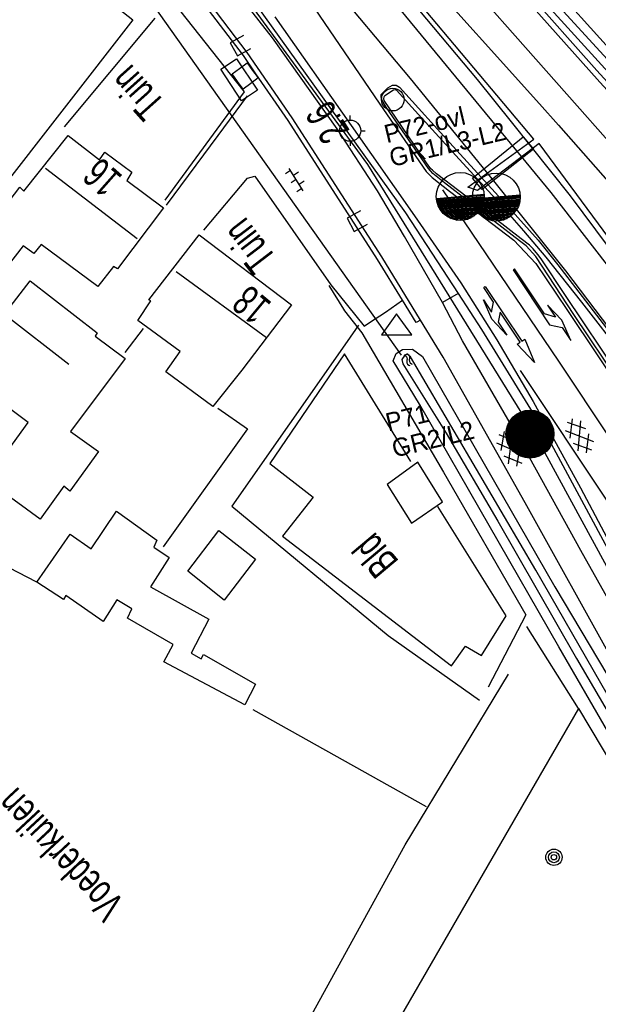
# Model space of a CAD drawing. Header units: metres. Extents: x 119757 to 244046, y 404148 to 811635.
# Tile 12 of 60: x 120658 to 120705, y 405966 to 406047. Entities that reach past the tile are written whole.
import ezdxf

# ---------------------------------------------------------------- set-up
doc = ezdxf.new("R2010")
doc.units = ezdxf.units.M
doc.layers.get('0').update_dxf_attribs({"linetype": 'CONTINUOUS'})
doc.layers.add('# Ov Nieuwe Leiding', color=250, linetype='CONTINUOUS', lineweight=30)
for name, color, linetype in [('4411', 7, 'CONTINUOUS'), ('4413', 7, 'CONTINUOUS'), ('4502', 1, 'CONTINUOUS'), ('4504', 7, 'CONTINUOUS'), ('4601', 172, 'CONTINUOUS'), ('B-AF-CULT-GD', 74, 'Hekwerk'), ('B-AF-HAAG-GD', 74, 'CONTINUOUS'), ('B-AF-HEKW-GD', 47, 'Hekwerk'), ('B-AF-RAST-GD', 47, 'Raster'), ('B-AF-SCHUT-GD', 47, 'Hekwerk'), ('B-AS-HECT-GD', 9, 'CONTINUOUS'), ('B-BB-BORD-GD', 8, 'CONTINUOUS'), ('B-BP-BOOM-GD', 74, 'CONTINUOUS'), ('B-BW-WEGW-GD', 8, 'CONTINUOUS'), ('B-GB-BOUW-GD', 242, 'CONTINUOUS'), ('B-GB-NOKL-GD', 242, 'CONTINUOUS'), ('B-MK-BLOKLG-GD', 121, 'CONTINUOUS'), ('B-MK-PIJL-GD', 121, 'CONTINUOUS'), ('B-MK-STRP-GD', 121, 'CONTINUOUS'), ('B-OB-KAST-GD', 8, 'CONTINUOUS'), ('B-TE-OND-GD', 8, 'CONTINUOUS'), ('B-TR-SLOO-GD', 142, 'CONTINUOUS'), ('B-VH-BNDH-GD', 13, 'CONTINUOUS'), ('B-VH-FPAD-GD', 13, 'CONTINUOUS'), ('B-VH-GOOT-GD', 13, 'CONTINUOUS'), ('B-VH-HFDR-GD', 13, 'CONTINUOUS'), ('B-VH-OVRG-GD', 13, 'CONTINUOUS'), ('B-WT-HDUIK-GD', 134, 'CONTINUOUS'), ('B-WT-KOLK-GD', 213, 'CONTINUOUS'), ('L-AR-BLOCKS-GD', 8, 'CONTINUOUS'), ('L-AR-SYMB-GD', 8, 'CONTINUOUS'), ('n-ov-arma-pr', 1, 'CONTINUOUS'), ('OVL Lichtpunt', 1, 'CONTINUOUS'), ('OVL Lichtpuntinformatie', 1, 'CONTINUOUS')]:
    doc.layers.add(name, color=color, linetype=linetype)
doc.linetypes.add('Hekwerk', pattern='A,4,-1,[1,dgnlstyle.shx,S=0.004,R=0,X=0,Y=0],-1', length=6)
doc.linetypes.add('OV-4x4mm2', pattern='A,8,-1.5,["4x4",Standard,S=1.5,R=0,X=0,Y=-0.75],-5.5', length=15)
doc.linetypes.add('Raster', pattern='A,4,-1,[1,dgnlstyle.shx,S=0.004,R=0,X=0,Y=0],-1', length=6)

# ---------------------------------------------------------------- blocks, each defined once
blk = doc.blocks.new('2901')
for radius in [0.27, 0.18, 0.09]:
    blk.add_circle((0, 0), radius)
blk = doc.blocks.new('GV6', base_point=(119758.78532, 404407.573336))
at = {"layer": '4411'}
for points in [[(119758.78532, 404407.542086, 0), (119758.94157, 404407.667086, 0)], [(119758.84782, 404407.479586, 0), (119759.09782, 404407.667086, 0)], [(119758.84782, 404407.667086, 0), (119759.09782, 404407.479586, 0)], [(119759.00407, 404407.667086, 0), (119759.16032, 404407.542086, 0)], [(119758.78532, 404407.604586, 0), (119758.94157, 404407.479586, 0)], [(119759.00407, 404407.479586, 0), (119759.16032, 404407.604586, 0)]]:
    blk.add_polyline3d(points, dxfattribs=at)
blk = doc.blocks.new('1222')
at = {"flags": 128}
blk.add_lwpolyline([(2.45, -0.075), (3.05, -0.675), (4.35, -0.675), (2.55, -0.975), (0.85, -0.675), (2.05, -0.675), (1.45, -0.075), (0, -0.075), (0, 0), (0, 0.075), (5.45, 0.075), (5.45, 0.375), (7.5, 0), (5.45, -0.375), (5.45, -0.075)], close=True, dxfattribs=at)
blk = doc.blocks.new('1221')
at = {"flags": 128}
blk.add_lwpolyline([(0, 0), (0, -0.075), (5.45, -0.075), (6.2, 0.675), (7.5, 0.675), (5.7, 0.975), (4, 0.675), (5.2, 0.675), (4.45, 0.075), (0, 0.075)], close=True, dxfattribs=at)
blk = doc.blocks.new('3604')
at = {"flags": 128}
blk.add_lwpolyline([(-0.25, 0.25), (-0.25, -0.25), (0.25, -0.25), (0.25, 0.25)], dxfattribs=at)
blk = doc.blocks.new('2301')
at = {"flags": 128}
blk.add_lwpolyline([(-0.502, -0.271), (0.498, -0.271), (-0.002, 0.429), (-0.502, -0.271)], dxfattribs=at)
blk = doc.blocks.new('WATER', base_point=(119758.78532, 404407.573336))
at = {"layer": '4601'}
for points in [[(119758.28532, 404407.723336, 0), (119758.34782, 404407.785836, 0), (119758.47282, 404407.848336, 0), (119758.59782, 404407.848336, 0), (119758.72282, 404407.785836, 0), (119758.78532, 404407.723336, 0), (119758.84782, 404407.660836, 0), (119758.97282, 404407.598336, 0), (119759.09782, 404407.598336, 0), (119759.22282, 404407.660836, 0), (119759.28532, 404407.723336, 0)], [(119758.28532, 404407.423336, 0), (119758.34782, 404407.485836, 0), (119758.47282, 404407.548336, 0), (119758.59782, 404407.548336, 0), (119758.72282, 404407.485836, 0), (119758.78532, 404407.423336, 0), (119758.84782, 404407.360836, 0), (119758.97282, 404407.298336, 0), (119759.09782, 404407.298336, 0), (119759.22282, 404407.360836, 0), (119759.28532, 404407.423336, 0)]]:
    blk.add_polyline3d(points, dxfattribs=at)
blk = doc.blocks.new('3602')
at = {"flags": 128}
blk.add_lwpolyline([(-0.31, 0.001), (-0.31, 0.311), (0, 0.311), (0.31, 0.311), (0.31, 0.001), (0.31, -0.309), (0, -0.309), (-0.31, -0.309)], close=True, dxfattribs=at)
blk = doc.blocks.new('2810')
at = {"flags": 128}
blk.add_lwpolyline([(-0.625, -0.313), (-0.625, 0.313), (0.625, 0.313), (0.625, -0.313)], close=True, dxfattribs=at)
blk = doc.blocks.new('OV6', base_point=(119758.78532, 404407.573336))
at = {"layer": '4413'}
for points in [[(119758.78532, 404407.573336, 0), (119759.09782, 404407.573336, 0)], [(119758.81657, 404407.573336, 0), (119758.81657, 404407.604586, 0)], [(119758.87907, 404407.573336, 0), (119758.87907, 404407.542086, 0)], [(119758.94157, 404407.573336, 0), (119758.94157, 404407.604586, 0)], [(119759.00407, 404407.573336, 0), (119759.00407, 404407.542086, 0)], [(119759.06657, 404407.573336, 0), (119759.06657, 404407.604586, 0)]]:
    blk.add_polyline3d(points, dxfattribs=at)
blk = doc.blocks.new('2202')
for p, q in [((0, 0.35), (0, 0.5)), ((-0.35, 0.001), (-0.5, 0)), ((0.35, -0.001), (0.5, 0)), ((0, -0.35), (0, -0.5))]:
    blk.add_line(p, q)
blk.add_circle((0, 0), 0.35)
blk = doc.blocks.new('2401')
blk.add_circle((0.001, -0.001), 0.375)
blk = doc.blocks.new('OV_MASTB')
at = {"layer": 'n-ov-arma-pr'}
for p, q in [((0.001, -1.5), (-0.015, 1.5)), ((0.065, -1.499), (0.048, 1.499)), ((0.128, -1.495), (0.112, 1.496)), ((0.192, -1.488), (0.175, 1.49)), ((0.255, -1.478), (0.239, 1.481)), ((0.319, -1.466), (0.302, 1.469)), ((0.382, -1.451), (0.366, 1.455)), ((0.446, -1.432), (0.429, 1.437)), ((0.509, -1.411), (0.493, 1.417)), ((0.572, -1.387), (0.557, 1.393)), ((0.636, -1.359), (0.62, 1.366)), ((0.699, -1.327), (0.684, 1.335)), ((0.762, -1.292), (0.748, 1.3)), ((0.826, -1.252), (0.811, 1.262)), ((0.889, -1.208), (0.875, 1.218)), ((0.952, -1.159), (0.939, 1.17)), ((1.015, -1.104), (1.003, 1.116)), ((1.078, -1.043), (1.067, 1.055)), ((1.141, -0.973), (1.13, 0.986)), ((1.205, -0.894), (1.194, 0.907)), ((1.268, -0.802), (1.258, 0.816)), ((1.33, -0.693), (1.323, 0.708)), ((1.393, -0.556), (1.387, 0.572)), ((1.456, -0.363), (1.451, 0.379))]:
    blk.add_line(p, q, dxfattribs=at)
blk.add_circle((0, 0), 1.5, dxfattribs=at)
blk = doc.blocks.new('OV_MASTE')
at = {"layer": 'n-ov-arma-pr'}
for p, q in [((-1.181, 1.641), (-1.145, -1.569)), ((-1.098, 1.7), (-1.061, -1.626)), ((-1.015, 1.752), (-0.976, -1.677)), ((-0.931, 1.8), (-0.892, -1.722)), ((-0.848, 1.842), (-0.807, -1.762)), ((-0.764, 1.879), (-0.723, -1.797)), ((-0.681, 1.912), (-0.638, -1.828)), ((-0.597, 1.94), (-0.554, -1.855)), ((-0.513, 1.965), (-0.47, -1.878)), ((-0.429, 1.986), (-0.386, -1.897)), ((-0.346, 2.002), (-0.301, -1.912)), ((-0.262, 2.016), (-0.217, -1.923)), ((-0.178, 2.025), (-0.133, -1.93)), ((-0.094, 2.031), (-0.049, -1.934)), ((0.012, -1.935), (-0.01, 2.033)), ((0.096, -1.933), (0.074, 2.032)), ((0.18, -1.928), (0.158, 2.028)), ((0.264, -1.919), (0.242, 2.02)), ((0.348, -1.906), (0.326, 2.008)), ((0.432, -1.89), (0.41, 1.993)), ((0.516, -1.869), (0.494, 1.974)), ((0.6, -1.845), (0.579, 1.95)), ((0.684, -1.817), (0.663, 1.923)), ((0.768, -1.785), (0.747, 1.892)), ((0.851, -1.748), (0.831, 1.856)), ((0.935, -1.706), (0.915, 1.815)), ((1.019, -1.66), (1, 1.769)), ((1.103, -1.607), (1.084, 1.718)), ((1.186, -1.549), (1.168, 1.661)), ((-1.762, 0.956), (-1.741, -0.897)), ((-1.679, 1.101), (-1.655, -1.04)), ((-1.597, 1.223), (-1.57, -1.16)), ((-1.514, 1.328), (-1.485, -1.263)), ((-1.431, 1.42), (-1.4, -1.354)), ((-1.348, 1.502), (-1.315, -1.434)), ((-1.265, 1.575), (-1.23, -1.505)), ((1.27, -1.484), (1.253, 1.597)), ((1.354, -1.411), (1.337, 1.525)), ((1.437, -1.33), (1.421, 1.444)), ((1.521, -1.238), (1.506, 1.353)), ((1.604, -1.133), (1.591, 1.25)), ((1.687, -1.012), (1.675, 1.129)), ((1.77, -0.867), (1.76, 0.986)), ((-1.925, 0.518), (-1.914, -0.463)), ((-1.844, 0.774), (-1.827, -0.717)), ((1.853, -0.686), (1.845, 0.806)), ((1.936, -0.43), (1.93, 0.55))]:
    blk.add_line(p, q, dxfattribs=at)
blk.add_circle((0.012, 0.049), 1.981, dxfattribs=at)

msp = doc.modelspace()

# ---------------------------------------------------------------- linework, layer by layer
at = {"layer": '# Ov Nieuwe Leiding', "color": 1, "linetype": 'OV-4x4mm2'}
for points in [[(120731.69, 405960.263), (120730.047, 405957.3), (120735.596, 405948.559), (120735.169, 405948.004), (120729.45, 405957.257), (120731.083, 405960.309), (120726.682, 405967.933), (120720.231, 405978.283), (120712.971, 405989.603), (120700.188, 406013.068), (120686.379, 406035.382), (120672.14, 406054.908), (120653.358, 406077.158), (120634.24, 406100.107), (120615.762, 406118.27), (120597.129, 406136.282), (120577.857, 406153.626), (120573.767, 406156.501), (120558.922, 406168.913), (120548.319, 406177.239), (120538.17, 406185.866), (120530.445, 406191.618), (120518.608, 406201.961), (120508.761, 406214.222)], [(120746.805, 405987.472), (120746.805, 405987.472), (120741.607, 405982.056), (120723.65, 406006.033), (120718.28, 406001.695), (120718.109, 406001.981), (120723.135, 406006.547), (120700.555, 406037.107), (120695.448, 406033.225), (120694.658, 406033.513), (120700.123, 406037.467), (120685.084, 406055.387), (120679.619, 406062.502), (120653.995, 406091.08), (120641.768, 406104.807), (120628.516, 406118.659), (120612.549, 406134.542), (120601.231, 406145.17), (120579.007, 406164.072), (120563.041, 406177.152), (120556.855, 406182.471)]]:
    msp.add_lwpolyline(points, dxfattribs=at)
at = {"layer": '# Ov Nieuwe Leiding', "color": 1, "lineweight": 30}
msp.add_lwpolyline([(120699.225, 406037.67), (120700.086, 406036.645), (120695.838, 406033.303), (120695.05, 406034.241)], close=True, dxfattribs=at)
at = {"layer": 'B-AF-CULT-GD'}
msp.add_lwpolyline([(120685.608, 406022.101), (120684.683, 406020.736), (120675.154, 406007.11), (120688.078, 405996.422), (120695.614, 405991.077)], dxfattribs=at)
at = {"layer": 'B-AF-HAAG-GD'}
msp.add_lwpolyline([(120685.884, 406021.47), (120692.633, 406009.941), (120699.44, 405998.134), (120696.339, 405992.136)], dxfattribs=at)
at = {"layer": 'B-AF-HEKW-GD'}
for points in [[(120670.095, 406049.062), (120670.822, 406048.146), (120676.175, 406041.396)], [(120661.312, 406038.493), (120668.796, 406047.498)], [(120676.175, 406041.396), (120669.595, 406032.441)], [(120703.799, 405990.377), (120699.545, 405997.164)], [(120703.799, 405990.377), (120688.032, 405963.089)]]:
    msp.add_lwpolyline(points, dxfattribs=at)
at = {"layer": 'B-AF-RAST-GD'}
for points in [[(120767.197, 406019.321), (120774.222, 406025.902), (120784.052, 406016.28), (120778.076, 406009.235), (120773.647, 406005.02), (120759.841, 405993.399), (120754.31, 405988.869), (120743.576, 406001.983), (120731.265, 406016.579), (120711.747, 406038.988), (120696.051, 406056.391), (120693.704, 406058.954)], [(120683.152, 406025.362), (120684.367, 406023.412), (120684.467, 406023.279), (120685.884, 406021.47)], [(120689.933, 406010.805), (120684.458, 406019.708), (120678.276, 406010.645), (120681.865, 406007.862), (120679.322, 406004.643), (120693.304, 405993.902), (120694.468, 405995.524), (120695.785, 405994.758), (120697.829, 405998.058), (120692.17, 406007.091)], [(120671.867, 405942.972), (120677.212, 405956.788), (120689.482, 405979.108), (120698.022, 405993.211)], [(120676.868, 405990.299), (120691.217, 405982.262)], [(120703.799, 405990.377), (120709.686, 405980.541), (120723.329, 405957.268), (120715.885, 405940.295), (120703.608, 405945.305)]]:
    msp.add_lwpolyline(points, dxfattribs=at)
at = {"layer": 'B-AF-SCHUT-GD'}
for points in [[(120666.318, 406019.837), (120667.826, 406021.817)], [(120673.993, 406015.221), (120676.449, 406013.515), (120669.464, 406003.74)], [(120659.023, 406000.839), (120651.496, 406004.728)]]:
    msp.add_lwpolyline(points, dxfattribs=at)
at = {"layer": 'B-GB-BOUW-GD'}
for points in [[(120532.789, 406036.804), (120502.369, 406060.536), (120507.243, 406066.847), (120502.272, 406070.776), (120509.782, 406080.114), (120504.562, 406084.094), (120512.048, 406093.588), (120507.027, 406097.529), (120514.292, 406106.998), (120504.294, 406114.894), (120523.748, 406139.774), (120569.132, 406104.231), (120573.972, 406110.52), (120606.975, 406084.567), (120611.713, 406090.821), (120666.963, 406047.361)], [(120666.963, 406047.361), (120638.343, 406010.555), (120611.02, 405975.952), (120547.891, 406025.122), (120532.789, 406036.804)]]:
    msp.add_lwpolyline(points, dxfattribs=at)
for points in [[(120669.496, 406031.791), (120665.678, 406026.744), (120665.353, 406026.934), (120664.058, 406025.28), (120659.378, 406028.777), (120658.779, 406028.027), (120657.897, 406028.649), (120656.108, 406026.324), (120654.981, 406025.94), (120653.003, 406027.503), (120657.618, 406033.515), (120657.952, 406033.173), (120661.602, 406037.769), (120664.209, 406035.767), (120664.637, 406036.394), (120666.877, 406034.739), (120666.47, 406034.062)], [(120672.428, 406029.562), (120680.067, 406023.771), (120675.955, 406018.38), (120673.566, 406015.364), (120669.676, 406018.228), (120670.877, 406019.925), (120667.364, 406022.488), (120668.451, 406024.09), (120668.282, 406024.199)], [(120658.453, 406025.762), (120664.011, 406021.47), (120663.853, 406021.192), (120666.326, 406019.331), (120661.792, 406013.301), (120664.12, 406011.628), (120661.747, 406008.371), (120661.24, 406008.768), (120659.282, 406006.052), (120657.453, 406007.396), (120654.828, 406009.28), (120658.314, 406014.037), (120654.837, 406016.62), (120656.348, 406018.634), (120654.22, 406020.264)], [(120687.987, 406008.897), (120689.99, 406005.722), (120692.565, 406007.476), (120690.529, 406010.748)], [(120659.023, 406000.839), (120661.773, 406004.798), (120663.522, 406003.594), (120665.608, 406006.697), (120668.945, 406004.295), (120668.685, 406003.737), (120669.966, 406002.879), (120668.412, 406000.447), (120673.233, 405997.773), (120671.777, 405994.967), (120672.606, 405994.492), (120672.791, 405994.839), (120677.108, 405992.391), (120676.23, 405990.683), (120669.515, 405994.235), (120670.298, 405995.677), (120666.52, 405997.841), (120666.866, 405998.624), (120665.641, 405999.361), (120664.503, 405997.574), (120661.428, 405999.735), (120661.226, 405999.394)], [(120674.499, 405999.334), (120671.505, 406001.748), (120674.057, 406005.111), (120677.097, 406002.724)]]:
    msp.add_lwpolyline(points, close=True, dxfattribs=at)
at = {"layer": 'B-GB-NOKL-GD'}
for points in [[(120659.736, 406035.068), (120667.311, 406029.251)], [(120670.552, 406026.528), (120678.011, 406021.075)], [(120656.337, 406023.013), (120661.672, 406018.854)]]:
    msp.add_lwpolyline(points, dxfattribs=at)
at = {"layer": 'B-MK-BLOKLG-GD'}
for points in [[(120692.573, 406033.29), (120702.162, 406019.12), (120714.983, 405999.832), (120719.996, 405992.221)], [(120698.984, 406018.336), (120706.223, 406007.454), (120717.391, 405990.604)]]:
    msp.add_lwpolyline(points, dxfattribs=at)
at = {"layer": 'B-MK-STRP-GD'}
for points in [[(120741.134, 405977.977), (120733.25, 405989.474), (120721.038, 406006.95), (120711.523, 406020.194), (120701.56, 406033.078), (120687.086, 406050.657), (120680.354, 406058.453), (120668.006, 406072.777), (120658.749, 406083.536), (120652.558, 406090.605), (120640.957, 406103.747), (120631.697, 406113.68), (120624.664, 406120.891)], [(120689.928, 406042.51), (120682.831, 406050.965)], [(120681.125, 406049.584), (120687.388, 406040.382)], [(120678.684, 406047.611), (120685.014, 406038.615)], [(120738.956, 405975.758), (120730.708, 405987.655), (120726.243, 405994.089), (120719.379, 406003.975), (120711.862, 406014.595), (120702.752, 406026.585), (120696.797, 406034.024), (120689.928, 406042.51)], [(120687.388, 406040.382), (120691.224, 406034.801), (120691.715, 406034.303), (120693.131, 406033.184), (120698.456, 406029.122), (120700.287, 406027.18), (120702.842, 406023.374), (120713.204, 406007.882), (120723.846, 405991.944), (120736.248, 405973.251)], [(120685.014, 406038.615), (120690.249, 406031.138), (120694.085, 406025.594), (120697.059, 406020.888), (120700.053, 406015.782), (120701.046, 406013.965), (120703.965, 406008.634), (120706.407, 406004.058), (120709.064, 405998.969), (120711.935, 405993.519), (120713.281, 405991.176), (120721.883, 405978.061), (120729.531, 405966.553)]]:
    msp.add_lwpolyline(points, dxfattribs=at)
at = {"layer": 'B-TR-SLOO-GD'}
for points in [[(120608.97, 406145.639), (120608.9, 406145.459), (120608.918, 406144.688), (120619.135, 406135.164), (120633.46, 406120.896), (120652.446, 406100.907), (120665.681, 406086.428), (120686.394, 406063.521), (120690.077, 406059.499), (120698.457, 406050.193), (120705.578, 406042.188), (120711.767, 406035.429), (120717.581, 406028.707), (120723.907, 406021.878), (120732.902, 406010.947), (120743.99, 405996.908), (120751.801, 405987.593), (120752.842, 405986.309)], [(120781.87, 406012.85), (120780.526, 406011.149), (120777.544, 406008.064), (120769.422, 406001.113), (120754.747, 405988.7), (120754.578, 405988.62), (120754.353, 405988.513), (120753.933, 405988.691), (120748.621, 405994.999), (120738.404, 406007.352), (120727.274, 406020.482), (120713.758, 406035.815), (120699.522, 406051.381), (120687.18, 406065.242), (120669.893, 406084.243), (120657.893, 406097.55), (120634.263, 406122.864), (120610.296, 406146.251), (120609.77, 406146.267), (120609.27, 406146.058), (120608.97, 406145.639)], [(120774.782, 406004.911), (120770.355, 406001.01), (120762.535, 405994.499), (120755.017, 405988.073), (120754.788, 405987.876), (120754.31, 405987.683), (120753.895, 405987.854), (120753.296, 405988.315), (120752.456, 405989.288), (120744.559, 405998.606), (120738.313, 406006.17), (120733.046, 406012.726), (120729.536, 406016.893), (120725.982, 406021.213), (120723.142, 406024.395), (120717.18, 406031.026), (120708.216, 406040.873), (120698.741, 406051.333)], [(120699.393, 406049.847), (120705.323, 406043.151), (120709.831, 406038.235), (120714.211, 406033.396), (120719.225, 406027.853), (120723.751, 406022.661), (120728.229, 406017.497), (120730.814, 406014.606), (120735.536, 406008.735), (120742.095, 406000.508), (120748.078, 405993.469), (120753.557, 405987.157), (120754.085, 405986.801), (120754.564, 405986.942), (120755.418, 405987.539), (120755.52, 405987.611), (120768.509, 405998.499), (120773.511, 406002.602)], [(120688.479, 406019.132), (120688.732, 406019.739), (120689.262, 406020.088), (120690.092, 406020.1), (120690.902, 406019.512)], [(120690.902, 406019.512), (120701.84, 406000.457), (120713.374, 405981.081), (120720.51, 405968.407)], [(120690.664, 406015.568), (120688.479, 406019.132)], [(120720.51, 405968.407), (120720.264, 405967.608), (120719.642, 405966.997), (120718.421, 405967.083), (120714.199, 405974.714), (120706.224, 405988.476), (120702.168, 405995.474), (120690.664, 406015.568)]]:
    msp.add_lwpolyline(points, dxfattribs=at)
msp.add_lwpolyline([(120689.277, 406018.898), (120692.873, 406013.163), (120697.142, 406005.88), (120703.655, 405994.525), (120718.817, 405968.6), (120719.218, 405968.268), (120719.434, 405968.531), (120719.414, 405968.851), (120714.029, 405978.079), (120707.456, 405989.345), (120700.283, 406001.817), (120689.917, 406019.463), (120689.649, 406019.696), (120689.436, 406019.613), (120689.204, 406019.25)], close=True, dxfattribs=at)
at = {"layer": 'B-VH-BNDH-GD'}
msp.add_lwpolyline([(120707.158, 406017.922), (120702.727, 406024.546), (120700.711, 406027.565), (120700.449, 406027.925), (120700.066, 406028.392), (120699.751, 406028.711), (120699.067, 406029.246), (120695.761, 406031.803), (120692.052, 406034.602), (120691.726, 406034.913), (120691.587, 406035.033), (120691.228, 406035.51), (120687.73, 406040.672), (120687.709, 406040.818), (120687.733, 406040.98), (120687.787, 406041.08), (120688.512, 406041.568), (120688.639, 406041.586), (120688.752, 406041.534), (120690.032, 406040.121), (120693.675, 406036.126), (120696.945, 406032.532), (120699.249, 406029.886), (120701.098, 406027.719), (120704.062, 406024.002), (120707.615, 406019.402)], dxfattribs=at)
at = {"layer": 'B-VH-FPAD-GD'}
for points in [[(120729.66, 405965.826), (120728.028, 405964.142), (120727.848, 405964.103), (120727.758, 405964.097), (120727.597, 405964.133), (120727.316, 405964.363), (120727.156, 405964.556), (120726.618, 405965.731), (120726.13, 405966.633), (120719.032, 405977.768), (120709.525, 405993.63), (120703.991, 406003.436), (120698.861, 406012.744), (120694.206, 406020.781), (120692.563, 406023.952), (120689.43, 406029.418), (120687.18, 406033.198), (120683.863, 406038.32), (120678.512, 406045.869), (120672.981, 406052.916)], [(120690.358, 406051.799), (120700.574, 406040.387), (120702.14, 406038.638), (120712.951, 406026.368), (120717.54, 406020.866), (120719.748, 406018.327), (120721.631, 406016.075), (120723.241, 406013.995), (120724.552, 406012.357), (120725.671, 406010.953), (120734.869, 405998.594), (120746.113, 405982.761), (120746.686, 405981.783), (120746.74, 405981.477), (120746.506, 405981.133), (120744.391, 405979.565), (120741.997, 405978.01)], [(120755.138, 405983.476), (120754.596, 405983.268), (120753.752, 405983.013), (120752.637, 405982.928), (120751.893, 405983.012), (120748.269, 405983.565), (120747.941, 405984.035), (120747.091, 405985.254), (120745.297, 405987.827), (120735.303, 406001.703), (120728.522, 406010.783), (120726.954, 406012.832), (120725.29, 406014.875), (120724.06, 406016.454), (120721.519, 406019.45), (120708.598, 406034.699), (120693.659, 406051.595)], [(120724.718, 405951.69), (120724.807, 405951.953), (120725.043, 405953.075), (120725.274, 405954.169), (120725.763, 405957.846), (120725.715, 405959.161), (120725.648, 405961.024), (120725.479, 405962.322), (120725.179, 405963.588), (120724.119, 405965.54), (120723.018, 405967.566), (120716.396, 405978.02), (120710.053, 405988.347), (120706.813, 405994.049), (120699.391, 406007.398), (120692.62, 406019.433), (120690.744, 406022.496), (120687.535, 406027.733), (120680.124, 406039.254), (120677.271, 406043.405), (120676.418, 406044.646), (120672.899, 406049.279)]]:
    msp.add_lwpolyline(points, dxfattribs=at)
at = {"layer": 'B-VH-GOOT-GD'}
msp.add_lwpolyline([(120690.744, 406022.496), (120690.392, 406022.305), (120689.253, 406024.162), (120687.196, 406027.521), (120679.791, 406039.032), (120677.136, 406042.895), (120676.093, 406044.412), (120672.581, 406049.037), (120672.044, 406049.68), (120670.186, 406051.901), (120670.491, 406052.159)], dxfattribs=at)
at = {"layer": 'B-VH-HFDR-GD'}
for points in [[(120673.676, 406053.448), (120689.506, 406031.391), (120693.85, 406024.7), (120695.783, 406021.724), (120701.171, 406012.984), (120709.474, 405997.509), (120713.101, 405990.941), (120719.036, 405981.603), (120729.66, 405965.826), (120730.886, 405964.005), (120731.122, 405963.655), (120732.272, 405961.831), (120732.831, 405960.76)], [(120690.669, 406048.091), (120695.436, 406042.417), (120698.232, 406038.91), (120703.116, 406032.782), (120712.389, 406020.364), (120721.183, 406008.215), (120729.615, 405995.981), (120741.997, 405978.01), (120743.182, 405976.308)], [(120714.752, 406006.106), (120703.431, 406022.965), (120700.27, 406027.78), (120699.469, 406028.664), (120698.918, 406029.054), (120692.735, 406033.866), (120691.759, 406034.648), (120691.393, 406035.058), (120687.913, 406040.138), (120687.58, 406040.673), (120687.484, 406040.947), (120687.485, 406041.181), (120688.039, 406041.716), (120688.44, 406041.948), (120688.732, 406041.95), (120689.007, 406041.788), (120693.453, 406036.872), (120698.073, 406031.796), (120700.467, 406029.117), (120702.085, 406027.092), (120707.314, 406020.286)]]:
    msp.add_lwpolyline(points, dxfattribs=at)
at = {"layer": 'B-VH-OVRG-GD'}
for points in [[(120669.739, 406032.029), (120674.006, 406037.783), (120676.439, 406041.064)], [(120672.832, 406029.957), (120676.431, 406034.252), (120676.744, 406034.339), (120677.052, 406034.424)], [(120677.052, 406034.424), (120683.335, 406025.437), (120686.081, 406022.008)], [(120693.85, 406024.7), (120692.563, 406023.952)], [(120686.081, 406022.008), (120686.534, 406022.304), (120687.838, 406023.155), (120689.253, 406024.162)]]:
    msp.add_lwpolyline(points, dxfattribs=at)
at = {"layer": 'B-WT-HDUIK-GD'}
msp.add_lwpolyline([(120689.168, 406019.608), (120666.777, 406051.232)], dxfattribs=at)

# ---------------------------------------------------------------- block references
at = {"layer": '# Ov Nieuwe Leiding', "color": 5, "lineweight": 30}
msp.add_blockref('OV_MASTE', (120699.774, 406013.03), dxfattribs=at)
at = {"layer": 'B-AS-HECT-GD', "xscale": 2.5, "yscale": 2.5, "zscale": 2.5}
msp.add_blockref('2202', (120684.922, 406038.179), dxfattribs=at)
at = {"layer": 'B-BB-BORD-GD', "xscale": 2.5, "yscale": 2.5, "zscale": 2.5}
msp.add_blockref('2401', (120688.447, 406040.755), dxfattribs=at)
at = {"layer": 'B-BP-BOOM-GD', "xscale": 2.5, "yscale": 2.5, "zscale": 2.5}
msp.add_blockref('2901', (120701.773, 405978.073), dxfattribs=at)
at = {"layer": 'B-BW-WEGW-GD', "xscale": 2.5, "yscale": 2.5, "zscale": 2.5}
msp.add_blockref('2301', (120688.776, 406021.956), dxfattribs=at)
at = {"layer": 'B-MK-PIJL-GD'}
for name, p, rotation in [('1221', (120698.463, 406026.699), 303.593801), ('1222', (120696.03, 406025.255), 303.596366)]:
    msp.add_blockref(name, p, dxfattribs=dict(at, rotation=rotation))
at = {"layer": 'B-OB-KAST-GD', "xscale": 2.5, "yscale": 2.5, "zscale": 2.5, "rotation": 123.468018}
msp.add_blockref('2810', (120675.743, 406042.391), dxfattribs=at)
at = {"layer": 'B-WT-KOLK-GD', "xscale": 2.5, "yscale": 2.5, "zscale": 2.5}
for name, p, rotation in [('3604', (120675.857, 406045.21), 299.382174), ('3602', (120676.238, 406042.706), 306.472965), ('3604', (120685.529, 406030.694), 297.777427)]:
    msp.add_blockref(name, p, dxfattribs=dict(at, rotation=rotation))
at = {"layer": 'L-AR-BLOCKS-GD', "yscale": 0.8, "rotation": 299.032126}
msp.add_blockref('WATER', (120689.719, 406019.25), dxfattribs=at)
at = {"layer": 'L-AR-SYMB-GD'}
for name, p, xscale, yscale, zscale, rotation in [('OV6', (120681.046, 406033.208), 7, 16, 7, 121.960008), ('GV6', (120703.083, 406014.209), 8, 8, 8, 301.690252), ('GV6', (120697.434, 406013.17), 8, 8, 8, 299.241369)]:
    msp.add_blockref(name, p, dxfattribs=dict(at, xscale=xscale, yscale=yscale, zscale=zscale, rotation=rotation))
at = {"layer": 'OVL Lichtpunt', "xscale": 1.32091475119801, "yscale": 1.32091475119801, "zscale": 1.32091475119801, "rotation": 274.5000000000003}
for p in [(120694.029, 406032.739), (120697.013, 406032.688)]:
    msp.add_blockref('OV_MASTB', p, dxfattribs=at)

# ---------------------------------------------------------------- texts
at = {"layer": '4502', "width": 0.68}
for s, rotation, p in [('16', 138.47662, (120666.199, 406034.4)), ('18', 140.19441, (120678.526, 406023.908))]:
    msp.add_text(s, height=2.5, rotation=rotation, dxfattribs=at).set_placement(p)
at = {"layer": '4504', "width": 0.68}
msp.add_text('2.6', height=2.5, rotation=122.36471, dxfattribs=at).set_placement((120684.94, 406038.177))
at = {"layer": 'B-TE-OND-GD', "width": 0.68}
for s, rotation, p in [('Tuin', 131.81277, (120669.721, 406040.488)), ('Tuin', 127.44129, (120678.912, 406027.626)), ('Bld', 130.05277, (120689.018, 406002.555)), ('Voederkuilen', 133.03009, (120666.388, 405974.286))]:
    msp.add_text(s, height=2.5, rotation=rotation, dxfattribs=at).set_placement(p)
at = {"layer": 'OVL Lichtpuntinformatie', "linetype": 'Continuous', "ltscale": 10}
for s, p in [('P72-ovl', (120687.951, 406037.142)), ('GR1/L3-L2', (120688.372, 406035.173, -54.405)), ('P71', (120688.071, 406013.294)), ('GR2/L2', (120688.589, 406011.131, -54.405))]:
    msp.add_text(s, height=1.5, rotation=13.46538, dxfattribs=at).set_placement(p)

doc.saveas('drawing.dxf')
